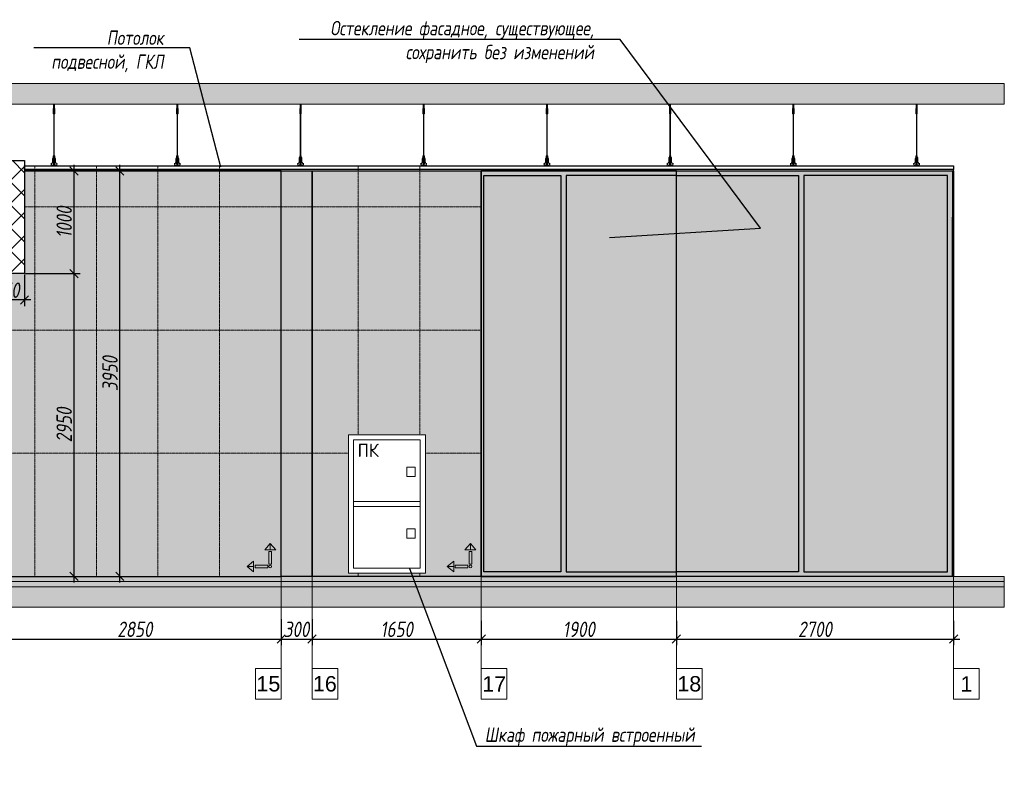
# Model space of a CAD drawing. Header units: millimetres. Extents: x -173851 to 481338, y -267897 to -21875.
# Tile 51 of 256: x -20110 to -10520, y -200835 to -193523. Entities that reach past the tile are written whole.
import ezdxf
from ezdxf import colors
from ezdxf.entities.mleader import LeaderData, LeaderLine
from ezdxf.math import Vec2, Vec3

# ---------------------------------------------------------------- set-up
doc = ezdxf.new("R2010")
doc.units = ezdxf.units.MM
doc.linetypes.add('DASHDOT', pattern=[25.4, 12.7, -6.35, 0, -6.35])
doc.linetypes.add('DASHEDx20', pattern=[0.75, 0.5, -0.25])
doc.layers.get('Defpoints').update_dxf_attribs({"color": 31})
for name, color, linetype, lineweight in [('3_RC_Ceiling', 253, 'Continuous', 5), ('A-DETL-GENF', 7, 'Continuous', 5), ('dim_pot', 183, 'Continuous', 9), ('engineering', 20, 'Continuous', 13), ('meb', 26, 'Continuous', 15), ('wall_new', 152, 'Continuous', 30)]:
    doc.layers.add(name, color=color, linetype=linetype, lineweight=lineweight)
for name, color, linetype, lineweight, true_color in [('dim_per', 7, 'Continuous', 9, 0x172e00), ('dim_razv', 7, 'DASHDOT', 9, 0x0d1b0d), ('pol', 7, 'Continuous', 15, 0x55666d)]:
    doc.layers.add(name, color=color, linetype=linetype, lineweight=lineweight, true_color=true_color)
doc.styles.add('fl_iso paper', font='isocpeur.ttf', dxfattribs={"width": 0.8, "oblique": 10})
doc.styles.add('GOST-2.304_Type-B', font='GOST_Common.ttf')
doc.styles.get("Standard").update_dxf_attribs({"font": 'arial.ttf'})
doc.dimstyles.new('In tre 1_50', dxfattribs={"dimtxt": 150, "dimasz": 80, "dimexe": 60, "dimexo": 10, "dimgap": 20, "dimtad": 1, "dimdec": 0, "dimrnd": 5, "dimzin": 0, "dimdsep": 46, "dimtxsty": 'fl_iso paper', "dimblk": 'OBLIQUE', "dimcen": 0, "dimdle": 60, "dimadec": 0, "dimazin": 0, "dimtfac": 1, "dimtdec": 0, "dimtofl": 0, "dimtmove": 1, "dimatfit": 1, "dimfxl": 40, "dimtolj": 1, "dimtzin": 0, "dimarcsym": 1})

# ---------------------------------------------------------------- blocks, each defined once
blk = doc.blocks.new('*U530')
at = {"layer": '3_RC_Ceiling', "ltscale": 20}
for p, q in [((490274.9, -65008.8), (490274.9, -65068.7)), ((490279.9, -65003.9), (490279.9, -65023.1)), ((490284.9, -65008.8), (490284.9, -65068.7)), ((490272.4, -65061.1), (490277.9, -65061.1)), ((490272.4, -65089.6), (490277.9, -65089.6)), ((490284.9, -65046.9), (490274.9, -65046.9)), ((490284.9, -65068.7), (490274.9, -65068.7)), ((490277.9, -65048.1), (490277.9, -65068.7)), ((490277.9, -65096.4), (490277.9, -65055.7)), ((490277.9, -65491.9), (490277.9, -65102.7)), ((490281.9, -65048.1), (490281.9, -65068.7)), ((490281.9, -65096.4), (490281.9, -65055.6)), ((490281.9, -65061.1), (490287.4, -65061.1)), ((490281.9, -65089.6), (490287.4, -65089.6)), ((490281.9, -65491.9), (490281.9, -65102.7)), ((490277.9, -65511.1), (490277.9, -65482.6)), ((490281.9, -65511.1), (490281.9, -65482.6)), ((490272.4, -65524.1), (490277.9, -65524.1)), ((490272.4, -65552.6), (490277.9, -65552.6)), ((490285.6, -65568.8), (490274.1, -65568.8)), ((490274.1, -65586.8), (490274.1, -65597.8)), ((490276.5, -65574.8), (490276.5, -65571.4)), ((490277.9, -65570.9), (490277, -65570.9)), ((490277.9, -65575.3), (490277, -65575.3)), ((490277.4, -65574.8), (490277.3, -65570.9)), ((490277.9, -65574.8), (490277.4, -65574.8)), ((490277.9, -65559.3), (490277.9, -65518.6)), ((490277.9, -65582.5), (490277.9, -65566.3)), ((490281.9, -65559.4), (490281.9, -65518.6)), ((490281.9, -65524.1), (490287.4, -65524.1)), ((490281.9, -65552.6), (490287.4, -65552.6)), ((490281.9, -65582.5), (490281.9, -65566.3)), ((490282.8, -65570.9), (490281.9, -65570.9)), ((490282.4, -65574.8), (490281.9, -65574.8)), ((490282.8, -65575.3), (490281.9, -65575.3)), ((490282.4, -65574.8), (490282.4, -65570.9)), ((490283.3, -65574.8), (490283.3, -65571.4)), ((490285.6, -65586.8), (490285.6, -65597.8)), ((490274.1, -65597.8), (490274.1, -65604.3)), ((490285.6, -65597.8), (490285.6, -65604.3))]:
    blk.add_line(p, q, dxfattribs=at)
at = {"layer": '3_RC_Ceiling', "ltscale": 20, "elevation": -5.1}
blk.add_lwpolyline([(490272.4, -65050.4), (490272.4, -65101.2, 0.311691), (490287.4, -65101.2), (490287.4, -65050.4, 0.333333)], format="xyb", close=True, dxfattribs=at)
at = {"layer": '3_RC_Ceiling', "ltscale": 20}
for points in [[(490282, -65056.1, 0.15158), (490281.9, -65055.7, 0.106977), (490281.4, -65055.2, 0.07462), (490280.7, -65054.9, 0.061287), (490279.9, -65054.8, 0.061287), (490279, -65054.9, 0.07462), (490278.3, -65055.2, 0.106977), (490277.9, -65055.7, 0.15158), (490277.7, -65056.1, 0.156429), (490277.9, -65056.6, 0.106977)], [(490282, -65095.9, -0.15158), (490281.9, -65096.4, -0.106977), (490281.4, -65096.8, -0.07462), (490280.7, -65097.1, -0.061287), (490279.9, -65097.2, -0.061287), (490279, -65097.1, -0.07462), (490278.3, -65096.8, -0.106977), (490277.9, -65096.4, -0.15158), (490277.7, -65095.9, -0.156429), (490277.9, -65095.4, -0.106977)], [(490282, -65056.2, -0.164855), (490281.9, -65056.6, -0.106977)], [(490281.9, -65095.4, -0.164855), (490282, -65095.9, -0.15158)], [(490287.4, -65524.7, -0.160742), (490293.9, -65538), (490293.9, -65568.4, 0.196304), (490301, -65585.9, -0.186577), (490301.9, -65587.9, 0.403263), (490303.4, -65589.3), (490303.4, -65589.3, 0.315299), (490304.8, -65588.4), (490305, -65587.7, -0.253979), (490306.1, -65586.8, -0.113914), (490306.5, -65586.8, -0.349227), (490307.7, -65588.2), (490307.7, -65590.4, -0.065543), (490307.5, -65591.7), (490306.1, -65596.9, -0.339454), (490296.4, -65604.3), (490263.3, -65604.3, -0.339454), (490253.6, -65596.9), (490252.2, -65591.7, -0.065543), (490252, -65590.4), (490252, -65588.2, -0.349227), (490253.2, -65586.8, -0.113914), (490253.6, -65586.8, -0.253979), (490254.7, -65587.7), (490254.9, -65588.4, 0.315299), (490256.4, -65589.3), (490256.4, -65589.3, 0.403263), (490257.9, -65587.9, -0.186577), (490258.7, -65585.9, 0.196304), (490265.9, -65568.4), (490265.9, -65538, -0.160742), (490272.4, -65524.7)], [(490285.6, -65588.8), (490286.4, -65588.8, 0.414214), (490286.9, -65588.3), (490286.9, -65587.3, 0.414214), (490286.4, -65586.8), (490273.4, -65586.8, 0.414214), (490272.9, -65587.3), (490272.9, -65588.3, 0.414214), (490273.4, -65588.8), (490274.1, -65588.8)], [(490282, -65519.1, 0.15158), (490281.9, -65518.6, 0.106977), (490281.4, -65518.2, 0.07462), (490280.7, -65517.9, 0.061287), (490279.9, -65517.8, 0.061287), (490279, -65517.9, 0.07462), (490278.3, -65518.2, 0.106977), (490277.8, -65518.6, 0.15158), (490277.7, -65519.1, 0.156429), (490277.9, -65519.6, 0.106977)], [(490282, -65558.9, -0.15158), (490281.9, -65559.3, -0.106977), (490281.4, -65559.8, -0.07462), (490280.7, -65560.1, -0.061287), (490279.9, -65560.2, -0.061287), (490279, -65560.1, -0.07462), (490278.3, -65559.8, -0.106977), (490277.8, -65559.3, -0.15158), (490277.7, -65558.9, -0.156429), (490277.9, -65558.4, -0.106977)], [(490282, -65519.1, -0.164855), (490281.9, -65519.6, -0.106977)], [(490281.9, -65558.4, -0.164855), (490282, -65558.9, -0.15158)], [(490285.6, -65595.8), (490286.4, -65595.8, -0.414214), (490286.9, -65596.3), (490286.9, -65597.3, -0.414214), (490286.4, -65597.8), (490273.4, -65597.8, -0.414214), (490272.9, -65597.3), (490272.9, -65596.3, -0.414214), (490273.4, -65595.8), (490274.1, -65595.8)], [(490285.6, -65604.3), (490285.6, -65605.3, -0.414214), (490282.6, -65608.3), (490277.1, -65608.3, -0.414214), (490274.1, -65605.3), (490274.1, -65604.3)]]:
    blk.add_lwpolyline(points, format="xyb", dxfattribs=at)
at = {"layer": '3_RC_Ceiling', "ltscale": 20, "const_width": 2.22}
blk.add_lwpolyline([(490307.6, -65584.7, -1), (490312.1, -65584.7), (490312.1, -65586.3, -0.267949), (490311.4, -65587.5, 0.57735), (490311.4, -65589.9, -0.267949), (490312.1, -65591.1), (490312.1, -65593.7, -0.267949), (490311.4, -65594.9, 0.57735), (490311.4, -65597.3, -0.267949), (490312.1, -65598.5), (490312.1, -65601.2, -0.267949), (490311.4, -65602.4, 0.57735), (490311.4, -65604.8, -0.267949), (490312.1, -65606), (490312.1, -65608.8, -0.414214), (490310.7, -65610.2), (490304.5, -65610.2, -0.247529), (490303.3, -65609.6, 0.247529), (490302.2, -65609), (490298.3, -65609, 0.247529), (490297.1, -65609.6, -0.247529), (490296, -65610.2), (490282.3, -65610.2, -0.267949), (490281.1, -65609.5, 0.57735), (490278.7, -65609.5, -0.267949), (490277.5, -65610.2), (490263.7, -65610.2, -0.247529), (490262.6, -65609.6, 0.247529), (490261.4, -65609), (490257.6, -65609, 0.247529), (490256.4, -65609.6, -0.247529), (490255.3, -65610.2), (490249, -65610.2, -0.414214), (490247.6, -65608.8), (490247.6, -65606, -0.267949), (490248.3, -65604.8, 0.57735), (490248.3, -65602.4, -0.267949), (490247.6, -65601.2), (490247.6, -65598.5, -0.267949), (490248.3, -65597.3, 0.57735), (490248.3, -65594.9, -0.267949), (490247.6, -65593.7), (490247.6, -65591.1, -0.267949), (490248.3, -65589.9, 0.57735), (490248.3, -65587.5, -0.267949), (490247.6, -65586.3), (490247.6, -65584.7, -1), (490252.1, -65584.7, -1)], format="xyb", dxfattribs=at)
at = {"layer": '3_RC_Ceiling', "ltscale": 20}
blk.add_lwpolyline([(490272.4, -65513.4), (490272.4, -65564.2, 0.311691), (490287.4, -65564.2), (490287.4, -65513.4, 0.333333)], format="xyb", close=True, dxfattribs=at)
at = {"layer": '3_RC_Ceiling', "ltscale": 20, "flags": 128}
blk.add_lwpolyline([(490285.6, -65586.8, -0.414214), (490286.1, -65586.3), (490286.6, -65586.3), (490286.6, -65573.3), (490286.1, -65573.3, -0.414214), (490285.6, -65572.8), (490285.6, -65567.9), (490274.1, -65567.9), (490274.1, -65572.8, -0.414214), (490273.6, -65573.3), (490273.1, -65573.3), (490273.1, -65586.3), (490273.6, -65586.3, -0.414214), (490274.1, -65586.8)], format="xyb", dxfattribs=at)
at = {"layer": '3_RC_Ceiling', "ltscale": 20}
for centre in [(490279.9, -65064.9), (490279.9, -65084.9), (490279.9, -65527.8), (490279.9, -65547.8)]:
    blk.add_circle(centre, 1.6, dxfattribs=at)
for centre, radius, start, end in [((490279.9, -65074.9), 2.8, 131.81165, 228.19115), ((490279.9, -65074.9), 2.8, 131.81165, 228.19115), ((490279.9, -65074.9), 2.8, 48.19102, 131.81165), ((490279.9, -65074.9), 2.8, 228.19115, 311.81178), ((490279.9, -65074.9), 2.8, 311.81178, 48.19102), ((490277, -65571.4), 0.5, 90.0014, 180.0014), ((490277, -65574.8), 0.5, 180.0014, 270.0014), ((490279.9, -65537.8), 2.8, 131.81165, 228.19115), ((490279.9, -65537.8), 2.8, 131.81165, 228.19115), ((490278.4, -65582.5), 0.531, 180.0014, 219.64067), ((490279.9, -65537.8), 2.8, 48.19102, 131.81165), ((490279.9, -65537.8), 2.8, 228.19115, 311.81178), ((490279.1, -65581.9), 1.44, 219.64067, 243.43635), ((490279.6, -65581), 2.48, 243.43635, 258.30048), ((490279.9, -65579.5), 3.99, 258.30048, 270.0014), ((490279.9, -65579.5), 3.99, 270.0014, 281.70232), ((490280.2, -65581), 2.48, 281.70232, 296.56645), ((490280.6, -65581.9), 1.44, 296.56645, 320.36213), ((490279.9, -65537.8), 2.8, 311.81178, 48.19102), ((490281.3, -65582.5), 0.531, 320.36213, 0.0014), ((490282.8, -65571.4), 0.5, 0.0014, 90.0014), ((490282.8, -65574.8), 0.5, 270.0014, 0.0014)]:
    blk.add_arc(centre, radius, start, end, dxfattribs=at)
blk = doc.blocks.new('*U531')
at = {"layer": '3_RC_Ceiling'}
blk.add_blockref('*U530', (-490279.9, 65157.8, 2.5), dxfattribs=at)
blk = doc.blocks.new('*U532')
at = {"color": 0, "linetype": 'ByBlock', "lineweight": -2, "transparency": 16777216}
for p in [(0, 0), (1200, 0), (2400, 0), (3600, 0), (4800, 0), (6000, 0), (7200, 0), (8400, 0)]:
    blk.add_blockref('*U531', p, dxfattribs=at)
blk = doc.blocks.new('*U545')
at = {"layer": 'dim_razv', "color": 253, "ltscale": 0.3, "transparency": 33554687}
blk.add_lwpolyline([(0, -2000), (0, 2000)], dxfattribs=at)
blk = doc.blocks.new('*U546')
at = {"layer": 'dim_pot', "color": 0, "linetype": 'ByBlock', "lineweight": -2, "transparency": 16777216}
for p in [(-1800, 0), (-1200, 0), (-600, 0), (0, 0)]:
    blk.add_blockref('*U545', p, dxfattribs=at)
blk = doc.blocks.new('_Oblique')
at = {"color": 0, "linetype": 'ByBlock', "lineweight": -2}
blk.add_line((-0.5, -0.5), (0.5, 0.5), dxfattribs=at)
blk = doc.blocks.new('*D582')
at = {"layer": 'Defpoints', "color": 0, "linetype": 'ByBlock', "transparency": 16777216}
for p in [(-17563.3, -199352.4), (-20413.3, -199402.3), (-17563.3, -199556.9)]:
    blk.add_point(p, dxfattribs=at)
at = {"layer": 'dim_razv', "color": 0, "linetype": 'ByBlock', "lineweight": -2, "transparency": 16777216}
for p, q in [((-17563.3, -199362.4), (-17563.3, -199616.9)), ((-20413.3, -199412.3), (-20413.3, -199616.9)), ((-20473.3, -199556.9), (-17503.3, -199556.9))]:
    blk.add_line(p, q, dxfattribs=at)
at = {"layer": 'dim_razv', "color": 0, "linetype": 'ByBlock', "lineweight": -2, "transparency": 16777216, "xscale": 80, "yscale": 80, "zscale": 80, "rotation": 180}
blk.add_blockref('_Oblique', (-20413.3, -199556.9), dxfattribs=at)
at = {"layer": 'dim_razv', "color": 0, "linetype": 'ByBlock', "lineweight": -2, "transparency": 16777216, "xscale": 80, "yscale": 80, "zscale": 80}
blk.add_blockref('_Oblique', (-17563.3, -199556.9), dxfattribs=at)
at = {"layer": 'dim_razv', "color": 0, "linetype": 'ByBlock', "transparency": 16777216, "insert": (-18988.3, -199461.9), "char_height": 150, "attachment_point": 5, "style": 'fl_iso paper'}
blk.add_mtext('\\A1;2850', dxfattribs=at)
blk = doc.blocks.new('*D583')
at = {"layer": 'Defpoints', "color": 0, "linetype": 'ByBlock', "transparency": 16777216}
for p in [(-17563.3, -199352.4), (-17263.3, -199352.4), (-17263.3, -199556.9)]:
    blk.add_point(p, dxfattribs=at)
at = {"layer": 'dim_razv', "color": 0, "linetype": 'ByBlock', "lineweight": -2, "transparency": 16777216}
for p, q in [((-17563.3, -199362.4), (-17563.3, -199616.9)), ((-17263.3, -199362.4), (-17263.3, -199616.9)), ((-17623.3, -199556.9), (-17203.3, -199556.9))]:
    blk.add_line(p, q, dxfattribs=at)
at = {"layer": 'dim_razv', "color": 0, "linetype": 'ByBlock', "lineweight": -2, "transparency": 16777216, "xscale": 80, "yscale": 80, "zscale": 80, "rotation": 180}
blk.add_blockref('_Oblique', (-17563.3, -199556.9), dxfattribs=at)
at = {"layer": 'dim_razv', "color": 0, "linetype": 'ByBlock', "lineweight": -2, "transparency": 16777216, "xscale": 80, "yscale": 80, "zscale": 80}
blk.add_blockref('_Oblique', (-17263.3, -199556.9), dxfattribs=at)
at = {"layer": 'dim_razv', "color": 0, "linetype": 'ByBlock', "transparency": 16777216, "insert": (-17413.3, -199461.9), "char_height": 150, "attachment_point": 5, "style": 'fl_iso paper'}
blk.add_mtext('\\A1;300', dxfattribs=at)
blk = doc.blocks.new('*D584')
at = {"layer": 'Defpoints', "color": 0, "linetype": 'ByBlock', "transparency": 16777216}
for p in [(-17263.3, -199352.4), (-15614.1, -199368.9), (-15614.1, -199556.9)]:
    blk.add_point(p, dxfattribs=at)
at = {"layer": 'dim_razv', "color": 0, "linetype": 'ByBlock', "lineweight": -2, "transparency": 16777216}
for p, q in [((-17263.3, -199362.4), (-17263.3, -199616.9)), ((-15614.1, -199378.9), (-15614.1, -199616.9)), ((-17323.3, -199556.9), (-15554.1, -199556.9))]:
    blk.add_line(p, q, dxfattribs=at)
at = {"layer": 'dim_razv', "color": 0, "linetype": 'ByBlock', "lineweight": -2, "transparency": 16777216, "xscale": 80, "yscale": 80, "zscale": 80, "rotation": 180}
blk.add_blockref('_Oblique', (-17263.3, -199556.9), dxfattribs=at)
at = {"layer": 'dim_razv', "color": 0, "linetype": 'ByBlock', "lineweight": -2, "transparency": 16777216, "xscale": 80, "yscale": 80, "zscale": 80}
blk.add_blockref('_Oblique', (-15614.1, -199556.9), dxfattribs=at)
at = {"layer": 'dim_razv', "color": 0, "linetype": 'ByBlock', "transparency": 16777216, "insert": (-16438.7, -199461.9), "char_height": 150, "attachment_point": 5, "style": 'fl_iso paper'}
blk.add_mtext('\\A1;1650', dxfattribs=at)
blk = doc.blocks.new('*D585')
at = {"layer": 'Defpoints', "color": 0, "linetype": 'ByBlock', "transparency": 16777216}
for p in [(-15614.1, -199368.9), (-13714.1, -199368.9), (-13714.1, -199556.9)]:
    blk.add_point(p, dxfattribs=at)
at = {"layer": 'dim_razv', "color": 0, "linetype": 'ByBlock', "lineweight": -2, "transparency": 16777216}
for p, q in [((-15614.1, -199378.9), (-15614.1, -199616.9)), ((-13714.1, -199378.9), (-13714.1, -199616.9)), ((-15674.1, -199556.9), (-13654.1, -199556.9))]:
    blk.add_line(p, q, dxfattribs=at)
at = {"layer": 'dim_razv', "color": 0, "linetype": 'ByBlock', "lineweight": -2, "transparency": 16777216, "xscale": 80, "yscale": 80, "zscale": 80, "rotation": 180}
blk.add_blockref('_Oblique', (-15614.1, -199556.9), dxfattribs=at)
at = {"layer": 'dim_razv', "color": 0, "linetype": 'ByBlock', "lineweight": -2, "transparency": 16777216, "xscale": 80, "yscale": 80, "zscale": 80}
blk.add_blockref('_Oblique', (-13714.1, -199556.9), dxfattribs=at)
at = {"layer": 'dim_razv', "color": 0, "linetype": 'ByBlock', "transparency": 16777216, "insert": (-14664.1, -199461.9), "char_height": 150, "attachment_point": 5, "style": 'fl_iso paper'}
blk.add_mtext('\\A1;1900', dxfattribs=at)
blk = doc.blocks.new('*D586')
at = {"layer": 'Defpoints', "color": 0, "linetype": 'ByBlock', "transparency": 16777216}
for p in [(-13714.1, -199368.9), (-11014.1, -199368.9), (-11014.1, -199556.9)]:
    blk.add_point(p, dxfattribs=at)
at = {"layer": 'dim_razv', "color": 0, "linetype": 'ByBlock', "lineweight": -2, "transparency": 16777216}
for p, q in [((-13714.1, -199378.9), (-13714.1, -199616.9)), ((-11014.1, -199378.9), (-11014.1, -199616.9)), ((-13774.1, -199556.9), (-10954.1, -199556.9))]:
    blk.add_line(p, q, dxfattribs=at)
at = {"layer": 'dim_razv', "color": 0, "linetype": 'ByBlock', "lineweight": -2, "transparency": 16777216, "xscale": 80, "yscale": 80, "zscale": 80, "rotation": 180}
blk.add_blockref('_Oblique', (-13714.1, -199556.9), dxfattribs=at)
at = {"layer": 'dim_razv', "color": 0, "linetype": 'ByBlock', "lineweight": -2, "transparency": 16777216, "xscale": 80, "yscale": 80, "zscale": 80}
blk.add_blockref('_Oblique', (-11014.1, -199556.9), dxfattribs=at)
at = {"layer": 'dim_razv', "color": 0, "linetype": 'ByBlock', "transparency": 16777216, "insert": (-12364.1, -199461.9), "char_height": 150, "attachment_point": 5, "style": 'fl_iso paper'}
blk.add_mtext('\\A1;2700', dxfattribs=at)
blk = doc.blocks.new('*D587')
at = {"layer": 'Defpoints', "color": 0, "linetype": 'ByBlock', "transparency": 16777216}
for p in [(-19963.3, -194996.3), (-20063.3, -195996.3), (-19582, -195996.3)]:
    blk.add_point(p, dxfattribs=at)
at = {"layer": 'dim_razv', "color": 0, "linetype": 'ByBlock', "lineweight": -2, "transparency": 16777216}
for p, q in [((-19582, -194936.3), (-19582, -196056.3)), ((-19953.3, -194996.3), (-19522, -194996.3)), ((-20053.3, -195996.3), (-19522, -195996.3))]:
    blk.add_line(p, q, dxfattribs=at)
at = {"layer": 'dim_razv', "color": 0, "linetype": 'ByBlock', "lineweight": -2, "transparency": 16777216, "xscale": 80, "yscale": 80, "zscale": 80}
for p, rotation in [((-19582, -194996.3), 90), ((-19582, -195996.3), 270)]:
    blk.add_blockref('_Oblique', p, dxfattribs=dict(at, rotation=rotation))
at = {"layer": 'dim_razv', "color": 0, "linetype": 'ByBlock', "transparency": 16777216, "insert": (-19677, -195496.3), "char_height": 150, "attachment_point": 5, "rotation": 90, "style": 'fl_iso paper'}
blk.add_mtext('\\A1;1000', dxfattribs=at)
blk = doc.blocks.new('*D588')
at = {"layer": 'Defpoints', "color": 0, "linetype": 'ByBlock', "transparency": 16777216}
for p in [(-20063.3, -195996.3), (-19877.7, -198946.3), (-19582, -198946.3)]:
    blk.add_point(p, dxfattribs=at)
at = {"layer": 'dim_razv', "color": 0, "linetype": 'ByBlock', "lineweight": -2, "transparency": 16777216}
for p, q in [((-20053.3, -195996.3), (-19522, -195996.3)), ((-19582, -195936.3), (-19582, -199006.3)), ((-19867.7, -198946.3), (-19522, -198946.3))]:
    blk.add_line(p, q, dxfattribs=at)
at = {"layer": 'dim_razv', "color": 0, "linetype": 'ByBlock', "lineweight": -2, "transparency": 16777216, "xscale": 80, "yscale": 80, "zscale": 80}
for p, rotation in [((-19582, -195996.3), 90), ((-19582, -198946.3), 270)]:
    blk.add_blockref('_Oblique', p, dxfattribs=dict(at, rotation=rotation))
at = {"layer": 'dim_razv', "color": 0, "linetype": 'ByBlock', "transparency": 16777216, "insert": (-19677, -197471.3), "char_height": 150, "attachment_point": 5, "rotation": 90, "style": 'fl_iso paper'}
blk.add_mtext('\\A1;2950', dxfattribs=at)
blk = doc.blocks.new('*D589')
at = {"layer": 'Defpoints', "color": 0, "linetype": 'ByBlock', "transparency": 16777216}
for p in [(-19169.2, -194996.3), (-19135.4, -194996.3), (-19877.7, -198946.3)]:
    blk.add_point(p, dxfattribs=at)
at = {"layer": 'dim_razv', "color": 0, "linetype": 'ByBlock', "lineweight": -2, "transparency": 16777216}
for p, q in [((-19135.4, -199006.3), (-19135.4, -194936.3)), ((-19159.2, -194996.3), (-19075.4, -194996.3)), ((-19867.7, -198946.3), (-19075.4, -198946.3))]:
    blk.add_line(p, q, dxfattribs=at)
at = {"layer": 'dim_razv', "color": 0, "linetype": 'ByBlock', "lineweight": -2, "transparency": 16777216, "xscale": 80, "yscale": 80, "zscale": 80}
for p, rotation in [((-19135.4, -194996.3), 90), ((-19135.4, -198946.3), 270)]:
    blk.add_blockref('_Oblique', p, dxfattribs=dict(at, rotation=rotation))
at = {"layer": 'dim_razv', "color": 0, "linetype": 'ByBlock', "transparency": 16777216, "insert": (-19230.4, -196971.3), "char_height": 150, "attachment_point": 5, "rotation": 90, "style": 'fl_iso paper'}
blk.add_mtext('\\A1;3950', dxfattribs=at)
blk = doc.blocks.new('*D590')
at = {"layer": 'Defpoints', "color": 0, "linetype": 'ByBlock', "transparency": 16777216}
for p in [(-20063.3, -195996.3), (-20413.3, -196093.7), (-20413.3, -196253.4)]:
    blk.add_point(p, dxfattribs=at)
at = {"layer": 'dim_razv', "color": 0, "linetype": 'ByBlock', "lineweight": -2, "transparency": 16777216}
for p, q in [((-20063.3, -196006.3), (-20063.3, -196313.4)), ((-20413.3, -196103.7), (-20413.3, -196313.4)), ((-20003.3, -196253.4), (-20473.3, -196253.4))]:
    blk.add_line(p, q, dxfattribs=at)
at = {"layer": 'dim_razv', "color": 0, "linetype": 'ByBlock', "lineweight": -2, "transparency": 16777216, "xscale": 80, "yscale": 80, "zscale": 80, "rotation": 180}
blk.add_blockref('_Oblique', (-20413.3, -196253.4), dxfattribs=at)
at = {"layer": 'dim_razv', "color": 0, "linetype": 'ByBlock', "lineweight": -2, "transparency": 16777216, "xscale": 80, "yscale": 80, "zscale": 80}
blk.add_blockref('_Oblique', (-20063.3, -196253.4), dxfattribs=at)
at = {"layer": 'dim_razv', "color": 0, "linetype": 'ByBlock', "transparency": 16777216, "insert": (-20238.3, -196158.4), "char_height": 150, "attachment_point": 5, "style": 'fl_iso paper'}
blk.add_mtext('\\A1;350', dxfattribs=at)
blk = doc.blocks.new('1')
at = {"layer": 'pol', "linetype": 'ByBlock'}
h = blk.add_hatch(color=1, dxfattribs=at)
h.paths.add_polyline_path([(35776.4, 73135.4), (35803.1, 73135.4), (35803.1, 73259), (35776.4, 73259)])
h.paths.add_polyline_path([(35789.8, 73274.6), (35843.2, 73274.6), (35789.8, 73338.2)])
h.paths.add_polyline_path([(35789.8, 73274.6), (35736.3, 73274.6), (35789.8, 73338.2)])
edge = h.paths.add_edge_path()
edge.add_arc((35789.8, 73110.5), 13.4, 0, 360)
h = blk.add_hatch(color=1, dxfattribs=at)
h.paths.add_polyline_path([(35813.3, 73097.1), (35813.3, 73123.9), (35936.9, 73123.9), (35936.9, 73097.1)])
h.paths.add_polyline_path([(35952.5, 73110.5), (35952.5, 73164), (36016.1, 73110.5)])
h.paths.add_polyline_path([(35952.5, 73110.5), (35952.5, 73057), (36016.1, 73110.5)])
at = {"layer": 'pol', "color": 1, "linetype": 'ByBlock'}
for points in [[(35789.8, 73274.6), (35736.3, 73274.6), (35789.8, 73338.2), (35789.8, 73274.6)], [(35789.8, 73274.6), (35843.2, 73274.6), (35789.8, 73338.2), (35789.8, 73274.6)], [(35952.5, 73110.5), (35952.5, 73164), (36016.1, 73110.5), (35952.5, 73110.5)], [(35952.5, 73110.5), (35952.5, 73057), (36016.1, 73110.5), (35952.5, 73110.5)]]:
    blk.add_lwpolyline(points, dxfattribs=at)
for points in [[(35776.4, 73135.4), (35803.1, 73135.4), (35803.1, 73259), (35776.4, 73259)], [(35813.3, 73097.1), (35813.3, 73123.9), (35936.9, 73123.9), (35936.9, 73097.1)]]:
    blk.add_lwpolyline(points, close=True, dxfattribs=at)
blk.add_circle((35789.8, 73110.5), 13.4, dxfattribs=at)

msp = doc.modelspace()

# ---------------------------------------------------------------- hatches: boundary and pattern name
at = {"linetype": 'ByBlock'}
h = msp.add_hatch(color=252, dxfattribs=at)
h.dxf.hatch_style = 1
h.paths.add_polyline_path([(-12474.1, -198900.3), (-11074.1, -198900.3), (-11074.1, -195042.3), (-12474.1, -195042.3)], flags=16)
h.paths.add_polyline_path([(-13714.1, -195042.3), (-12524.1, -195042.3), (-12524.1, -198900.3), (-13714.1, -198900.3)], flags=16)
h.paths.add_polyline_path([(-14789.1, -198900.3), (-13714.1, -198900.3), (-13714.1, -195042.3), (-14789.1, -195042.3)], flags=16)
h.paths.add_polyline_path([(-15589.1, -195042.3), (-14839.1, -195042.3), (-14839.1, -198900.3), (-15589.1, -198900.3)], flags=16)
h.paths.add_polyline_path([(-11024.1, -198946.3), (-15614.1, -198946.3), (-15614.1, -194996.3), (-11024.1, -194996.3)])
at = {"lineweight": 13}
h = msp.add_hatch(color=253, dxfattribs=at)
h.dxf.hatch_style = 1
h.set_gradient(color1=(0, 18, 71), color2=(216, 219, 228), name='INVCURVED')
h.paths.add_polyline_path([(-12474.1, -198900.3), (-11074.1, -198900.3), (-11074.1, -195042.3), (-12474.1, -195042.3)])
h.paths.add_polyline_path([(-13714.1, -195042.3), (-12524.1, -195042.3), (-12524.1, -198900.3), (-13714.1, -198900.3)])
h.paths.add_polyline_path([(-14789.1, -198900.3), (-13714.1, -198900.3), (-13714.1, -195042.3), (-14789.1, -195042.3)])
h.paths.add_polyline_path([(-15589.1, -195042.3), (-14839.1, -195042.3), (-14839.1, -198900.3), (-15589.1, -198900.3)])
at = {"layer": 'A-DETL-GENF'}
h = msp.add_hatch(dxfattribs=at)
h.set_pattern_fill('ANSI35', color=256, scale=20, style=0)
h.set_pattern_definition([(45, (-175209.13, -201985.72), (-89.80256, 89.80256), []), (45, (-175119.33, -201985.72), (-89.80256, 89.80256), [158.75, -31.75, 0, -31.75])])
h.paths.add_polyline_path([(-55134.9, -194346.3), (-10520.5, -194346.3), (-10520.5, -194146.3), (-55134.9, -194146.3)])
h = msp.add_hatch(dxfattribs=at)
h.set_pattern_fill('AR-CONC', color=256, style=0)
h.set_pattern_definition([(50, (-175209.13, -206787.55), (182.18467, -15.93909), [19.05, -209.55]), (355, (-175209.13, -206787.55), (-35.24342, 191.05685), [15.24, -167.64058]), (100.45144, (-175193.95, -206788.88), (146.94125, 175.11775), [16.19, -178.09024]), (46.1842, (-175209.13, -206736.75), (271.07904, -42.04233), [28.575, -314.325]), (96.63556, (-175186.54, -206740.25), (237.40413, 247.42612), [24.285, -267.1356]), (351.18415, (-175209.13, -206736.75), (237.40413, 247.42612), [22.85997, -251.45973]), (21, (-175183.73, -206749.45), (151.61439, -102.2652), [19.05, -209.55]), (326, (-175183.73, -206749.45), (61.80203, 184.18797), [15.24, -167.64]), (71.45144, (-175171.1, -206757.97), (213.41642, 81.92277), [16.19, -178.08994]), (37.5, (-175209.13, -206787.55), (3.088603, 84.55504), [0, -165.608, 0, -170.18, 0, -168.275]), (7.5, (-175209.13, -206787.55), (66.819663, 100.180575), [0, -97.028, 0, -161.798, 0, -64.135]), (327.5, (-175265.77, -206787.55), (135.590595, -5.728744), [0, -63.5, 0, -198.12, 0, -262.89]), (317.5, (-175291.17, -206787.55), (148.12918, 25.42649), [0, -82.55, 0, -131.572, 0, -186.69])])
h.paths.add_polyline_path([(-55134.9, -198996.3), (-10520.5, -198996.3), (-10520.5, -198946.3), (-55134.9, -198946.3)])
h = msp.add_hatch(dxfattribs=at)
h.set_pattern_fill('ANSI35', color=256, scale=10, style=0)
h.set_pattern_definition([(45, (-175209.13, -206787.55), (-44.90128, 44.90128), []), (45, (-175164.23, -206787.55), (-44.90128, 44.90128), [79.375, -15.875, 0, -15.875])])
h.paths.add_polyline_path([(-10520.5, -199046.3), (-55134.9, -199046.3), (-55134.9, -198996.3), (-10520.5, -198996.3)])
h = msp.add_hatch(dxfattribs=at)
h.set_pattern_fill('ANSI35', color=256, scale=20, style=0)
h.set_pattern_definition([(45, (-175209.13, -206787.55), (-89.80256, 89.80256), []), (45, (-175119.33, -206787.55), (-89.80256, 89.80256), [158.75, -31.75, 0, -31.75])])
h.paths.add_polyline_path([(-55134.9, -199246.3), (-10520.5, -199246.3), (-10520.5, -199046.3), (-55134.9, -199046.3)])
at = {"layer": 'dim_razv', "true_color": 0xffffff, "transparency": 33554687}
h = msp.add_hatch(dxfattribs=at)
h.set_pattern_fill('AR-SAND', scale=3, angle=315)
h.paths.add_polyline_path([(-22383.3, -196666.3), (-20973.3, -196666.3), (-20973.3, -198946.3), (-22383.3, -198946.3)], flags=16)
h.paths.add_polyline_path([(-29683.3, -196666.3), (-28823.3, -196666.3), (-28823.3, -198946.3), (-29683.3, -198946.3)], flags=16)
h.paths.add_polyline_path([(-20413.3, -198946.3), (-17563.3, -198946.3), (-17563.3, -194996.3), (-20063.3, -194996.3), (-20063.3, -195996.3), (-20413.3, -195996.3)])
h.paths.add_polyline_path([(-17563.3, -194996.3), (-17263.3, -194996.3), (-17263.3, -198946.3), (-17563.3, -198946.3)])
h.paths.add_polyline_path([(-30363.3, -195996.3), (-20413.3, -195996.3), (-20413.3, -198946.3), (-30363.3, -198946.3)])
h.paths.add_polyline_path([(-17263.3, -194996.3), (-15614.1, -194996.3), (-15614.1, -198946.3), (-17263.3, -198946.3)])
h.paths.add_polyline_path([(-16908.3, -197566.3), (-16158.3, -197566.3), (-16158.3, -198916.3), (-16908.3, -198916.3)])
at = {"layer": 'wall_new', "linetype": 'ByBlock', "lineweight": 5}
h = msp.add_hatch(dxfattribs=at)
h.set_pattern_fill('ANSI37', color=256, scale=50)
h.paths.add_polyline_path([(-51853.3, -195996.3), (-52203.3, -195996.3), (-52203.3, -194896.3), (-51853.3, -194896.3)])
h.paths.add_polyline_path([(-20063.3, -195996.3), (-20413.3, -195996.3), (-20413.3, -194896.3), (-20063.3, -194896.3)])

# ---------------------------------------------------------------- linework, layer by layer
at = {"lineweight": 13}
for points in [[(-55134.9, -194346.3), (-10520.5, -194346.3), (-10520.5, -194146.3), (-55134.9, -194146.3)], [(-16908.3, -198916.3), (-16908.3, -197566.3), (-16158.3, -197566.3), (-16158.3, -198916.3)], [(-16908.3, -197566.3), (-16158.3, -197566.3), (-16158.3, -198916.3), (-16908.3, -198916.3)], [(-16858.3, -198866.3), (-16858.3, -197616.3), (-16208.3, -197616.3), (-16208.3, -198866.3)], [(-16338.3, -197972.6), (-16338.3, -197882.6), (-16258.3, -197882.6), (-16258.3, -197972.6)], [(-16858.3, -198216.3), (-16208.3, -198216.3), (-16208.3, -198266.3), (-16858.3, -198266.3)], [(-16338.3, -198572.6), (-16338.3, -198482.6), (-16258.3, -198482.6), (-16258.3, -198572.6)], [(-55134.9, -198996.3), (-10520.5, -198996.3), (-10520.5, -198946.3), (-55134.9, -198946.3)], [(-10520.5, -199046.3), (-55134.9, -199046.3), (-55134.9, -198996.3), (-10520.5, -198996.3)], [(-55134.9, -199246.3), (-10520.5, -199246.3), (-10520.5, -199046.3), (-55134.9, -199046.3)]]:
    msp.add_lwpolyline(points, close=True, dxfattribs=at)
at = {"linetype": 'ByBlock'}
for points in [[(-20063.3, -195996.3), (-20413.3, -195996.3), (-20413.3, -194896.3), (-20063.3, -194896.3)], [(-20063.3, -194946.3), (-11014.1, -194946.3), (-11014.1, -194981.3), (-20063.3, -194981.3)], [(-20413.3, -198946.3), (-17563.3, -198946.3), (-17563.3, -194996.3), (-20063.3, -194996.3), (-20063.3, -195996.3), (-20413.3, -195996.3)], [(-11014.1, -194981.3), (-20063.3, -194981.3), (-20063.3, -194996.3), (-11014.1, -194996.3)], [(-17563.3, -194996.3), (-17263.3, -194996.3), (-17263.3, -198946.3), (-17563.3, -198946.3)], [(-17263.3, -194996.3), (-15614.1, -194996.3), (-15614.1, -198946.3), (-17263.3, -198946.3)], [(-15614.1, -198946.3), (-13714.1, -198946.3), (-13714.1, -194996.3), (-15614.1, -194996.3)], [(-11024.1, -198946.3), (-15614.1, -198946.3), (-15614.1, -194996.3), (-11024.1, -194996.3)], [(-15589.1, -195042.3), (-14839.1, -195042.3), (-14839.1, -198900.3), (-15589.1, -198900.3)], [(-14789.1, -198900.3), (-13714.1, -198900.3), (-13714.1, -195042.3), (-14789.1, -195042.3)], [(-13714.1, -194996.3), (-11014.1, -194996.3), (-11014.1, -198946.3), (-13714.1, -198946.3)], [(-13714.1, -195042.3), (-12524.1, -195042.3), (-12524.1, -198900.3), (-13714.1, -198900.3)], [(-12474.1, -198900.3), (-11074.1, -198900.3), (-11074.1, -195042.3), (-12474.1, -195042.3)], [(-11024.1, -195446.3), (-11014.1, -195446.3), (-11014.1, -198946.3), (-11024.1, -198946.3)]]:
    msp.add_lwpolyline(points, close=True, dxfattribs=at)
at = {"layer": 'dim_razv', "color": 253, "ltscale": 0.3, "transparency": 33554687}
for points in [[(-16814.1, -197566.3), (-16814.1, -194946.3)], [(-16214.1, -197566.3), (-16214.1, -194946.3)], [(-20063.3, -195346.3), (-15614.1, -195346.3)], [(-47468.3, -196546.3), (-15614.1, -196546.3)], [(-20973.3, -197746.3), (-16908.3, -197746.3)], [(-16158.3, -197746.3), (-15614.1, -197746.3)], [(-16814.1, -198946.3), (-16814.1, -198916.3)], [(-16214.1, -198946.3), (-16214.1, -198916.3)]]:
    msp.add_lwpolyline(points, dxfattribs=at)
at = {"layer": 'meb', "color": 10}
for points in [[(-17563.3, -198839), (-17563.3, -200143.3)], [(-17263.3, -198839), (-17263.3, -200143.3)], [(-15614.1, -198839), (-15614.1, -200143.3)], [(-13714.1, -198839), (-13714.1, -200143.3)], [(-11014.1, -198839), (-11014.1, -200143.3)]]:
    msp.add_lwpolyline(points, dxfattribs=at)
for points in [[(-17813.3, -200143.3), (-17563.3, -200143.3), (-17563.3, -199843.3), (-17813.3, -199843.3)], [(-17263.3, -200143.3), (-17013.3, -200143.3), (-17013.3, -199843.3), (-17263.3, -199843.3)], [(-15614.1, -200143.3), (-15364.1, -200143.3), (-15364.1, -199843.3), (-15614.1, -199843.3)], [(-13714.1, -200143.3), (-13464.1, -200143.3), (-13464.1, -199843.3), (-13714.1, -199843.3)], [(-11014.1, -200143.3), (-10764.1, -200143.3), (-10764.1, -199843.3), (-11014.1, -199843.3)]]:
    msp.add_lwpolyline(points, close=True, dxfattribs=at)

# ---------------------------------------------------------------- block references
at = {"linetype": 'ByBlock'}
msp.add_blockref('*U532', (-19775.2, -194495.3, -2.5), dxfattribs=at)
at = {"linetype": 'ByBlock', "xscale": 0.9938708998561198, "yscale": 0.9938708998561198, "zscale": 0.9938708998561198, "rotation": 89.99999999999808}
for p in [(54992.9, -234420.3), (56942.1, -234420.3)]:
    msp.add_blockref('1', p, dxfattribs=at)
at = {"layer": 'dim_pot', "linetype": 'ByBlock'}
msp.add_blockref('*U546', (-18163.3, -196946.3), dxfattribs=at)

# ---------------------------------------------------------------- texts
at = {"layer": 'engineering', "color": 1, "linetype": 'DASHEDx20', "ltscale": 4, "true_color": 0xff1f1f, "transparency": 33554687, "insert": (-16716.2, -197718.1), "char_height": 130, "attachment_point": 5, "style": 'GOST-2.304_Type-B'}
msp.add_mtext('ПК', dxfattribs=at)
at = {"layer": 'meb', "color": 10, "char_height": 150, "attachment_point": 5}
for s, insert in [('15', (-17688.3, -199993.3)), ('16', (-17138.3, -199993.3)), ('17', (-15489.1, -199993.3)), ('18', (-13589.1, -199993.3)), ('1', (-10889.1, -199993.3))]:
    msp.add_mtext_dynamic_manual_height_columns(s, width=165.776, gutter_width=12.5, heights=[0], dxfattribs=dict(at, insert=insert))

# ---------------------------------------------------------------- dimensions: what is measured, and where the dimension line sits
at = {"layer": 'dim_razv', "linetype": 'ByBlock'}
for base, p1, p2, picture, middle in [((-19582, -195996.3), (-19963.3, -194996.3), (-20063.3, -195996.3), '*D587', (-19677, -195496.3)), ((-19135.4, -194996.3), (-19877.7, -198946.3), (-19169.2, -194996.3), '*D589', (-19230.4, -196971.3)), ((-19582, -198946.3), (-20063.3, -195996.3), (-19877.7, -198946.3), '*D588', (-19677, -197471.3))]:
    dim = msp.add_linear_dim(base=base, p1=p1, p2=p2, angle=90, dimstyle='In tre 1_50', dxfattribs=at)
    dim.commit()
    dim.dimension.update_dxf_attribs({"geometry": picture, "text_midpoint": middle})
for base, p1, p2, picture, middle in [((-20413.3, -196253.4), (-20063.3, -195996.3), (-20413.3, -196093.7), '*D590', (-20238.3, -196158.4)), ((-17563.3, -199556.9), (-20413.3, -199402.3), (-17563.3, -199352.4), '*D582', (-18988.3, -199461.9)), ((-17263.3, -199556.9), (-17563.3, -199352.4), (-17263.3, -199352.4), '*D583', (-17413.3, -199461.9)), ((-15614.1, -199556.9), (-17263.3, -199352.4), (-15614.1, -199368.9), '*D584', (-16438.7, -199461.9)), ((-13714.1, -199556.9), (-15614.1, -199368.9), (-13714.1, -199368.9), '*D585', (-14664.1, -199461.9)), ((-11014.1, -199556.9), (-13714.1, -199368.9), (-11014.1, -199368.9), '*D586', (-12364.1, -199461.9))]:
    dim = msp.add_linear_dim(base=base, p1=p1, p2=p2, dimstyle='In tre 1_50', dxfattribs=at)
    dim.commit()
    dim.dimension.update_dxf_attribs({"geometry": picture, "text_midpoint": middle})

# ---------------------------------------------------------------- leaders
at = {"layer": 'dim_per', "linetype": 'ByBlock'}
ml = msp.add_multileader_mtext('Standard', dxfattribs=at)
ml.set_content('Остекление фасадное, существующее, сохранить без изменений', color=256, style='fl_iso paper')
ml.set_leader_properties()
ml.build(insert=Vec2(0, 0))
ml.multileader.update_dxf_attribs({"text_left_attachment_type": 6, "text_right_attachment_type": 6, "dogleg_length": 252.8})
ctx = ml.context
ctx.base_point, ctx.char_height, ctx.plane_origin = Vec3(-17255.5, -193717.1, 0), 140, Vec3(-14932.3, -191356.5, 0)
ctx.left_attachment, ctx.right_attachment, ctx.text_align_type = 6, 6, 2
notes = []
notes.append((ctx, [(1, (1, 1, 0), (-14262, -193717.1, 0), (-1, 0), 252.8, [(1, [(-14368.5, -195646.5, 0), (-12894.4, -195552.8, 0)], 0, [])])]))
ctx.mtext.insert, ctx.mtext.width, ctx.mtext.alignment, ctx.mtext.flow_direction = Vec3(-14516.8, -193535.1, 0), 2844.499, 3, 5
ml = msp.add_multileader_mtext('Standard', dxfattribs=at)
ml.set_content('Потолок подвесной, ГКЛ', color=256, style='fl_iso paper')
ml.set_leader_properties()
ml.build(insert=Vec2(0, 0))
ml.multileader.update_dxf_attribs({"text_left_attachment_type": 6, "text_right_attachment_type": 6, "dogleg_length": 252.8})
ctx = ml.context
ctx.base_point, ctx.char_height, ctx.plane_origin = Vec3(-19798.4, -193796.7), 140, Vec3(-17983.3, -192065)
ctx.left_attachment, ctx.right_attachment, ctx.text_align_type = 6, 6, 2
notes.append((ctx, [(1, (1, 1, 0), (-18453.8, -193796.7), (-1, 0), 252.8, [(0, [(-18151.6, -194963.8)], 0, [])])]))
ctx.mtext.insert, ctx.mtext.width, ctx.mtext.alignment, ctx.mtext.flow_direction = Vec3(-18708.6, -193628.7), 1250.58, 3, 5
ml = msp.add_multileader_mtext('Standard', dxfattribs=at)
ml.set_content('Шкаф пожарный встроенный', color=256, style='fl_iso paper')
ml.set_leader_properties()
ml.build(insert=Vec2(0, 0))
ml.multileader.update_dxf_attribs({"text_left_attachment_type": 6, "text_right_attachment_type": 6, "dogleg_length": 78.2})
ctx = ml.context
ctx.base_point, ctx.char_height, ctx.plane_origin = Vec3(-15583, -200600.1), 140, Vec3(-6956.4, -203053.2)
ctx.left_attachment, ctx.right_attachment = 6, 6
notes.append((ctx, [(1, (1, 1, 0), (-15661.1, -200600.1), (1, 0), 78.2, [(1, [(-16313.8, -198866.3)], 0, [])])]))
ctx.mtext.insert, ctx.mtext.width, ctx.mtext.defined_height, ctx.mtext.flow_direction = Vec3(-15581, -200418.1), 2091.807, 13.9, 5
for ctx, leaders in notes:
    for number, flags, end, landing, length, lines in leaders:
        leader = LeaderData()
        leader.index, (leader.has_last_leader_line, leader.has_dogleg_vector, leader.attachment_direction) = number, flags
        leader.last_leader_point, leader.dogleg_vector, leader.dogleg_length = Vec3(end), Vec3(landing), length
        for number, points, colour, breaks in lines:
            line = LeaderLine()
            line.index, line.vertices, line.color, line.breaks = number, Vec3.list(points), colors.encode_raw_color(colour), breaks
            leader.lines.append(line)
        ctx.leaders.append(leader)

doc.saveas('drawing.dxf')
